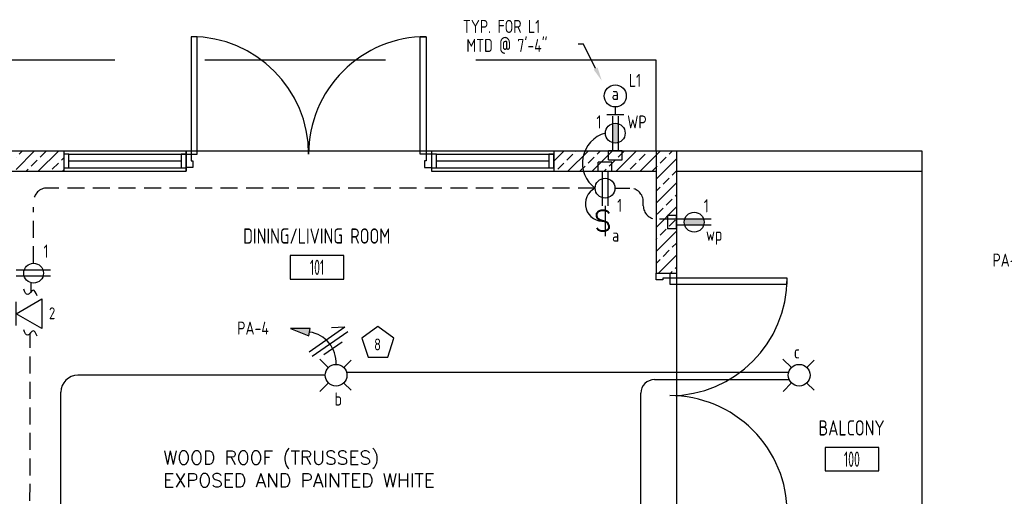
# Model space of a CAD drawing. Header units: inches. Extents: x 23373 to 33923, y 1540 to 5670.
# Tile 58 of 106: x 29309 to 29598, y 2606 to 2746. Entities that reach past the tile are written whole.
import ezdxf
from ezdxf import colors
from ezdxf.entities.mleader import LeaderData, LeaderLine
from ezdxf.enums import TextEntityAlignment as Align
from ezdxf.math import Vec2, Vec3

# ---------------------------------------------------------------- set-up
doc = ezdxf.new("R2010")
doc.units = ezdxf.units.IN
doc.header["$LTSCALE"] = 2
doc.header["$MEASUREMENT"] = 0
for name, pattern in [('DASHED', [0.75, 0.5, -0.25]), ('HIDDEN', [0.375, 0.25, -0.125]), ('HIDDEN2', [0.1875, 0.125, -0.0625])]:
    doc.linetypes.add(name, pattern=pattern)
doc.layers.get('0').update_dxf_attribs({"color": 8, "linetype": 'CONTINUOUS'})
for name, color, linetype in [('a-door', 8, 'CONTINUOUS'), ('eeLight-LINE', 5, 'CONTINUOUS'), ('eeLightDist', 200, 'CONTINUOUS'), ('eeLightSwitches', 200, 'CONTINUOUS'), ('eeRecepDist', 120, 'CONTINUOUS'), ('eeRecepLINE', 120, 'HIDDEN'), ('eeTelDist', 5, 'CONTINUOUS'), ('G-SYMB', 1, 'CONTINUOUS'), ('Hatch-ExisWalls', 123, 'CONTINUOUS'), ('LABELS', 2, 'CONTINUOUS'), ('RECEP-DIST', 120, 'HIDDEN2'), ('roof', 8, 'DASHED'), ('TEXT', 2, 'CONTINUOUS'), ('Walls', 1, 'CONTINUOUS')]:
    doc.layers.add(name, color=color, linetype=linetype)
doc.styles.add('100-48', font='archstyl.shx', dxfattribs={"width": 0.9, "height": 4.8})
doc.styles.add('MED', font='archstyl.shx', dxfattribs={"width": 0.8, "height": 0.125})
doc.styles.get("Standard").update_dxf_attribs({"font": 'simplex.shx'})
pattern_1 = [(45, (62.9446, -40.248), (-3.5355339, 3.5355339), []), (45, (66.48, -40.248), (-3.5355339, 3.5355339), [2.5, -1.25])]

# ---------------------------------------------------------------- blocks, each defined once
blk = doc.blocks.new('AINC-ROOMID')
at = {"layer": 'G-SYMB'}
blk.add_lwpolyline([(-0.2473, -0.3519), (0.2533, -0.3519), (0.2533, -0.1607), (-0.2473, -0.1607)], close=True, dxfattribs=at)
at = {"layer": 'G-SYMB', "color": 4, "linetype": 'Continuous', "style": 'MED', "oblique": -180, "text_generation_flag": 6}
for tag, p in [('%%UROOM-ID', (0, 0.2093)), ('%%USPAN', (0, 0))]:
    blk.add_attdef(tag, text='', height=0.125, rotation=180, dxfattribs=at).set_placement(p, align=Align.MIDDLE)
at = {"layer": 'G-SYMB', "color": 4, "linetype": 'Continuous', "style": 'MED', "text_generation_flag": 6, "width": 0.75}
blk.add_attdef('R-NUM', text='', height=0.125, rotation=180, dxfattribs=at).set_placement((0.003, -0.2563), align=Align.MIDDLE)
blk = doc.blocks.new('RECEP-gf')
at = {"layer": 'eeRecepDist'}
blk.add_hatch(color=256, dxfattribs=at).paths.add_polyline_path([(137.8165, 590.8342, 0.073698), (137.8191, 590.8518, 0.073698), (137.8165, 590.8693), (137.7006, 590.8693, 0.073698), (137.698, 590.8518, 0.073698), (137.7006, 590.8342)])
at = {"layer": 'eeRecepDist', "linetype": 'Continuous'}
for p, q in [((137.6553, 590.8693), (137.8662, 590.8693)), ((137.6553, 590.8342), (137.8662, 590.8342))]:
    blk.add_line(p, q, dxfattribs=at)
blk.add_circle((137.7585, 590.8518), 0.0606, dxfattribs=at)
blk = doc.blocks.new('SP-SW')
at = {"layer": 'eeLightSwitches', "linetype": 'ByBlock'}
blk.add_line((0, 0), (0, 0.1873), dxfattribs=at)
blk.add_text('S', height=0.1272, dxfattribs=at).set_placement((-0.0418, 0.0268))
blk = doc.blocks.new('Recep-1')
at = {"layer": 'eeRecepDist', "linetype": 'Continuous'}
for p, q in [((0, 0.0176), (0.2108, 0.0176)), ((0, -0.0176), (0.2108, -0.0176))]:
    blk.add_line(p, q, dxfattribs=at)
blk.add_circle((0.1032, 0), 0.0606, dxfattribs=at)
blk = doc.blocks.new('CEIL-LGT')
at = {"layer": 'eeLightDist', "linetype": 'ByBlock'}
for p, q in [((-0.0477, 0.0477), (-0.0991, 0.0991)), ((0.047, 0.047), (0.0916, 0.0916)), ((-0.047, -0.047), (-0.0987, -0.0987)), ((0.0477, -0.0477), (0.0918, -0.0918))]:
    blk.add_line(p, q, dxfattribs=at)
blk.add_circle((0, 0), 0.0667, dxfattribs=at)
blk = doc.blocks.new('TEL-OUT')
at = {"layer": 'eeTelDist', "linetype": 'ByBlock'}
for p, q in [((0, 0), (0.1574, 0.0909)), ((0.1574, 0.0909), (0.1574, -0.0909)), ((0.1574, -0.0909), (0, 0))]:
    blk.add_line(p, q, dxfattribs=at)
at = {"layer": 'eeTelDist'}
blk.add_line((0, -0.0725), (0, 0.0725), dxfattribs=at)
blk = doc.blocks.new('HR LIGHT')
at = {"layer": 'eeLightDist', "linetype": 'Continuous'}
blk.add_hatch(color=256, dxfattribs=at).paths.add_polyline_path([(-0.2131, -0.2833), (-0.1716, -0.1701), (-0.2169, -0.1628)])
for p, q in [((-0.2169, -0.1628), (-0.2131, -0.2833)), ((-0.1716, -0.1701), (-0.2169, -0.1628)), ((-0.2131, -0.2833), (-0.1716, -0.1701))]:
    blk.add_line(p, q, dxfattribs=at)
at = {"layer": 'eeLightDist', "linetype": 'ByBlock'}
blk.add_arc((-0.0063, -0.1893), 0.1894, 88.09486, 173.0878, dxfattribs=at)
blk = doc.blocks.new('Wires')
at = {"layer": 'eeLightDist'}
for p, q in [((0, 0.1333), (0, -0.1333)), ((0.0333, 0.1333), (0.0333, -0.1333)), ((0.0333, 0.1333), (0.0768, 0.0641)), ((-0.0333, 0.0681), (-0.0333, -0.0681))]:
    blk.add_line(p, q, dxfattribs=at)
blk = doc.blocks.new('CAJA 4X4 RECEPT')
at = {"layer": 'eeRecepDist', "color": 9}
for p, q in [((24134, 2831.23), (24130, 2831.23)), ((24130, 2828.61), (24130, 2831.23)), ((24134, 2828.61), (24134, 2831.23)), ((24130, 2828.61), (24134, 2828.61))]:
    blk.add_line(p, q, dxfattribs=at)
blk = doc.blocks.new('*U5')
for points in [[(0, 0), (1.5, 0), (1.5, 2), (2, 2), (2, 4), (0, 4)], [(72, 0), (70.5, 0), (70.5, 2), (70, 2), (70, 4), (72, 4)]]:
    blk.add_lwpolyline(points)
for points in [[(3.25, 0), (3.25, -34.5), (1.5, -34.5), (1.5, 0)], [(68.75, 0), (68.75, -34.5), (70.5, -34.5), (70.5, 0)]]:
    blk.add_lwpolyline(points, close=True)
for centre, start, end in [((1.5, 0), 270, 0), ((70.5, 0), 180, 270)]:
    blk.add_arc(centre, 34.5, start, end)
blk = doc.blocks.new('WALL-LGT')
at = {"layer": 'eeLightDist', "linetype": 'ByBlock'}
for p, q in [((-0.0525, 0), (0.0525, 0)), ((0, 0.0456), (0, 0))]:
    blk.add_line(p, q, dxfattribs=at)
blk.add_circle((0, 0.1131), 0.0675, dxfattribs=at)

msp = doc.modelspace()

# ---------------------------------------------------------------- hatches: boundary and pattern name
at = {"layer": 'Hatch-ExisWalls'}
h = msp.add_hatch(dxfattribs=at)
h.set_pattern_fill('ANSI33', color=8, scale=20)
h.set_pattern_definition(pattern_1)
h.paths.add_polyline_path([(29321.94453061, 2707.85917105), (29307.94453061, 2707.85917105), (29307.94453061, 2701.85917105), (29321.94453061, 2701.85917105)])
h.paths.add_polyline_path([(29495.94453061, 2707.85917105), (29465.94453061, 2707.85917105), (29465.94453061, 2701.85917193), (29495.94453061, 2701.85917105)])
h = msp.add_hatch(dxfattribs=at)
h.set_pattern_fill('ANSI33', color=4, scale=20)
h.set_pattern_definition(pattern_1)
h.paths.add_polyline_path([(29501.94453061, 2581.85917105), (29501.94453061, 2575.85917105)])
h.paths.add_polyline_path([(29573.94453061, 2707.85917105), (29573.94453061, 2701.85917105)])
h.paths.add_polyline_path([(29413.94453061, 2581.85917105), (29343.94453061, 2581.85917105), (29343.94453061, 2575.85917105), (29413.94453061, 2575.85917105)])
h = msp.add_hatch(dxfattribs=at)
h.set_pattern_fill('ANSI33', color=8, scale=20)
h.set_pattern_definition(pattern_1)
h.paths.add_polyline_path([(29501.94453061, 2599.85917105), (29495.94453193, 2599.85917105), (29495.94453193, 2575.85917105), (29501.94453061, 2575.85917105)])
h.paths.add_polyline_path([(29501.94453061, 2707.85917105), (29495.94453061, 2707.85917105), (29495.94453061, 2671.85917105), (29501.94453061, 2671.85917105)])

# ---------------------------------------------------------------- linework, layer by layer
at = {"color": 1}
for p, q in [((29357.94453061, 2707.85917105), (29429.94453061, 2707.85917105)), ((29573.94453061, 2701.85917105), (29573.94453061, 2581.85917105)), ((29501.94453061, 2671.85917105), (29501.94453061, 2635.85917105)), ((29501.94453061, 2635.85917105), (29501.94453061, 2599.85917105))]:
    msp.add_line(p, q, dxfattribs=at)
at = {"layer": 'a-door'}
for p, q in [((29321.94453061, 2707.8591706), (29357.94453061, 2707.8591706)), ((29323.44453061, 2706.8591706), (29357.94452861, 2706.8591706)), ((29429.94453061, 2707.8591706), (29465.94453061, 2707.8591706)), ((29431.44453061, 2706.8591706), (29465.94452861, 2706.8591706)), ((29323.44453061, 2704.8591706), (29356.44452861, 2704.8591706)), ((29431.44453061, 2704.8591706), (29464.44452861, 2704.8591706)), ((29321.94453061, 2701.8591706), (29357.94453061, 2701.85917193)), ((29323.44453061, 2702.8591706), (29357.94452861, 2702.8591706)), ((29429.94453061, 2701.8591706), (29465.94453061, 2701.85917193)), ((29431.44453061, 2702.8591706), (29465.94452861, 2702.8591706))]:
    msp.add_line(p, q, dxfattribs=at)
for points in [[(29321.94453061, 2702.8591706), (29323.44453061, 2702.8591706), (29323.44453061, 2706.8591706), (29321.94453061, 2706.8591706)], [(29356.44452861, 2702.8591706), (29357.94452861, 2702.8591706), (29357.94452861, 2706.8591706), (29356.44452861, 2706.8591706)], [(29429.94453061, 2702.8591706), (29431.44453061, 2702.8591706), (29431.44453061, 2706.8591706), (29429.94453061, 2706.8591706)], [(29464.44452861, 2702.8591706), (29465.94452861, 2702.8591706), (29465.94452861, 2706.8591706), (29464.44452861, 2706.8591706)]]:
    msp.add_lwpolyline(points, close=True, dxfattribs=at)
at = {"layer": 'eeLight-LINE', "ltscale": 10}
for p, q in [((29398.74453074, 2641.85917105), (29326.11283949, 2641.85917105)), ((29405.14453048, 2642.76212387), (29534.87456653, 2642.76212387)), ((29495.44866564, 2640.57001483), (29535.01455758, 2640.57001483)), ((29321.11283949, 2593.81038903), (29321.11283949, 2636.85917105)), ((29491.44866564, 2595.78032492), (29491.44866564, 2636.57001483))]:
    msp.add_line(p, q, dxfattribs=at)
for centre, radius in [((29326.11283949, 2636.85917105), 5), ((29495.44866564, 2636.57001483), 4)]:
    msp.add_arc(centre, radius, 90, 180, dxfattribs=at)
at = {"layer": 'eeLightSwitches', "ltscale": 2}
msp.add_line((29483.10119462, 2707.85917105), (29484.78786659, 2707.85917105), dxfattribs=at)
at = {"layer": 'eeRecepDist', "ltscale": 2}
for centre, radius, start, end in [((29483.40921106, 2704.22105294), 9.11761741, 105.0821159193, 233.8971185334), ((29480.28214224, 2692.26183491), 5.11205979, 116.0547450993, 277.4393483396)]:
    msp.add_arc(centre, radius, start, end, dxfattribs=at)
at = {"layer": 'eeRecepLINE', "ltscale": 10}
for p, q in [((29478.0369905, 2696.81858806), (29317.1101599, 2696.90484878)), ((29483.85227799, 2696.85382723), (29488.18578828, 2696.85018614)), ((29492.18242741, 2691.70250703), (29492.18242741, 2692.85018755)), ((29313.1101599, 2674.76692323), (29313.1101599, 2691.27992901)), ((29501.94453061, 2687.70250703), (29496.18242741, 2687.70250703)), ((29312.41660193, 2666.48586005), (29312.42149525, 2668.95142457)), ((29311.97397104, 2567.391843), (29312.14634884, 2654.24678791))]:
    msp.add_line(p, q, dxfattribs=at)
for centre, start, end in [((29317.1101599, 2692.90484878), 90, 180), ((29488.18242741, 2692.85018755), 0, 89.9518590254), ((29496.18242741, 2691.70250703), 180, 270)]:
    msp.add_arc(centre, 4, start, end, dxfattribs=at)
at = {"layer": 'eeRecepLINE', "linetype": 'Continuous'}
for points in [[(29314.1533922, 2665.24496281), (29312.9490057, 2666.87315859), (29311.39914707, 2665.56950736), (29310.19476058, 2667.19770314)], [(29314.1533922, 2653.30132524), (29312.9490057, 2654.92952101), (29311.39914707, 2653.62586979), (29310.19476058, 2655.25406556)]]:
    msp.add_spline(points, degree=3, dxfattribs=at)
at = {"layer": 'eeTelDist', "ltscale": 2}
msp.add_line((29501.94453061, 2686.01583506), (29501.94453061, 2687.70250703), dxfattribs=at)
at = {"layer": 'RECEP-DIST', "linetype": 'Continuous'}
msp.add_lwpolyline([(29414.23754794, 2656.14566085), (29409.53097527, 2652.72613565), (29411.32872606, 2647.19322765), (29417.14636981, 2647.19322765), (29418.9441206, 2652.72613565)], close=True, dxfattribs=at)
at = {"layer": 'roof', "ltscale": 53}
for p, q in [((29495.94453061, 2734.47104226), (29207.94453061, 2734.47104226)), ((29495.94453061, 2707.85917105), (29495.94453061, 2734.47104226))]:
    msp.add_line(p, q, dxfattribs=at)
at = {"layer": 'Walls'}
for p, q in [((29201.94453061, 2707.85917105), (29321.94453061, 2707.85917105)), ((29321.94453061, 2707.8591706), (29321.94453061, 2701.8591706)), ((29357.94453061, 2701.85917105), (29357.94453061, 2707.85917105)), ((29357.94453061, 2707.8591706), (29357.94453061, 2701.85917193)), ((29429.94453061, 2707.85917105), (29429.94453061, 2701.85917105)), ((29429.94453061, 2707.8591706), (29429.94453061, 2701.8591706)), ((29465.94453061, 2707.85917105), (29501.94453061, 2707.85917105)), ((29465.94453061, 2707.8591706), (29465.94453061, 2701.85917193)), ((29495.94453061, 2707.85917105), (29495.94453061, 2671.85917105)), ((29501.94453061, 2707.85917105), (29501.94453061, 2671.85917105)), ((29501.94453061, 2707.85917105), (29573.94453061, 2707.85917105)), ((29573.94453061, 2707.85917105), (29573.94453061, 2701.85917105)), ((29207.94453061, 2701.85917105), (29321.94453061, 2701.85917105)), ((29465.94453061, 2701.85917193), (29495.94453061, 2701.85917105)), ((29501.94453061, 2701.85917105), (29573.94453061, 2701.85917105)), ((29495.94453061, 2671.85917105), (29501.94453061, 2671.85917105))]:
    msp.add_line(p, q, dxfattribs=at)

# ---------------------------------------------------------------- block references
ref = msp.add_blockref('AINC-ROOMID', (29396.27064733, 2682.79673617), dxfattribs=dict(xscale=31.40809428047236, yscale=35.94597718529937, zscale=31.40809428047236))
ref.add_attrib('%%USPAN', 'DINING/LIVING ROOM', dxfattribs={"layer": 'G-SYMB', "color": 4, "linetype": 'Continuous', "height": 4.4932471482, "rotation": 180, "style": 'MED', "text_generation_flag": 6, "width": 0.873758}).set_placement((29396.27064733, 2682.79673617), align=Align.MIDDLE)
ref.add_attrib('R-NUM', '101', dxfattribs={"layer": 'G-SYMB', "color": 4, "linetype": 'Continuous', "height": 4.493247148, "rotation": 180, "style": 'MED', "text_generation_flag": 6, "width": 0.655319}).set_placement((29396.36411709, 2673.58379143), align=Align.MIDDLE)
ref = msp.add_blockref('AINC-ROOMID', (29553.3482265, 2626.38237453), dxfattribs=dict(xscale=31.40809428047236, yscale=35.94597718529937, zscale=31.40809428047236))
ref.add_attrib('%%USPAN', 'BALCONY', dxfattribs={"layer": 'G-SYMB', "color": 4, "linetype": 'Continuous', "height": 4.493247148, "rotation": 180, "style": 'MED', "text_generation_flag": 6, "width": 0.873758}).set_placement((29553.3482265, 2626.38237453), align=Align.MIDDLE)
ref.add_attrib('R-NUM', '100', dxfattribs={"layer": 'G-SYMB', "color": 4, "linetype": 'Continuous', "height": 4.493247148, "rotation": 180, "style": 'MED', "text_generation_flag": 6, "width": 0.655319}).set_placement((29553.44169626, 2617.16942979), align=Align.MIDDLE)
at = {"layer": 'a-door', "color": 2, "linetype": 'Continuous', "lineweight": -3}
for p, rotation in [((29429.88889949, 2706.88872885), 180), ((29499.94453061, 2599.85917105), 89.99999999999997)]:
    msp.add_blockref('*U5', p, dxfattribs=dict(at, rotation=rotation))
at = {"layer": 'eeLight-LINE'}
for p in [(5351.94598727, -123.375), (5348.94598727, -126.74999956)]:
    msp.add_blockref('CAJA 4X4 RECEPT', p, dxfattribs=at)
at = {"layer": 'eeLight-LINE', "rotation": 90}
msp.add_blockref('CAJA 4X4 RECEPT', (32330.55370165, -21445.13937229), dxfattribs=at)
at = {"layer": 'eeLight-LINE'}
for name, p, xscale, yscale, zscale, rotation in [('Wires', (29400.15940392, 2650.99687083), -48.00000000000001, 48, 48, 304.9112682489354), ('HR LIGHT', (29401.94453061, 2645.05917092), 48.00000000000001, 48.00000000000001, 48.00000000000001, 268.6959708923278)]:
    msp.add_blockref(name, p, dxfattribs=dict(at, xscale=xscale, yscale=yscale, zscale=zscale, rotation=rotation))
at = {"layer": 'eeLightDist', "xscale": 48, "yscale": 48, "zscale": 48}
for name, p in [('WALL-LGT', (29483.94453061, 2718.55006394)), ('CEIL-LGT', (29401.94453061, 2641.85917105)), ('CEIL-LGT', (29537.94453061, 2641.85917105))]:
    msp.add_blockref(name, p, dxfattribs=at)
at = {"layer": 'eeLightSwitches', "xscale": 48, "yscale": 48, "zscale": 48, "rotation": 180}
msp.add_blockref('SP-SW', (29480.94403438, 2691.68867097), dxfattribs=at)
at = {"layer": 'eeRecepDist', "xscale": 48, "yscale": 48, "zscale": 48}
for name, p, rotation in [('RECEP-gf', (1123.05912895, 9325.43499185), 270), ('Recep-1', (29480.94499716, 2701.80870276), 269.9945491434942), ('RECEP-gf', (36119.52035142, 31047.7445727), 180), ('Recep-1', (29318.06448216, 2671.85869969), 179.9945491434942)]:
    msp.add_blockref(name, p, dxfattribs=dict(at, rotation=rotation))
at = {"layer": 'eeTelDist', "xscale": 48, "yscale": 48, "zscale": 48}
msp.add_blockref('TEL-OUT', (29307.94453061, 2659.93912452), dxfattribs=at)

# ---------------------------------------------------------------- texts
at = {"layer": 'eeLight-LINE', "color": 4, "style": '100-48', "width": 0.9}
for s, p in [('TYP. FOR L1', (29439.21433582, 2742.48800493)), ('MTD @ 7\'-4"', (29440.22272604, 2736.90453723)), ('L1', (29487.93007045, 2726.63783158)), ('a', (29482.89862538, 2722.75375432)), ('a', (29483.00975059, 2681.12253699)), ('PA-4', (29372.91402999, 2653.80466283)), ('c', (29536.39468006, 2646.77509164)), ('b', (29401.48714407, 2632.94677275))]:
    msp.add_text(s, height=3.84, dxfattribs=at).set_placement(p)
at = {"layer": 'eeRecepDist', "style": '100-48', "width": 0.9}
for s, p in [('1', (29478.40694786, 2714.42724111)), ('WP', (29487.45883167, 2714.39599556)), ('1', (29484.50524034, 2689.8859193)), ('1', (29509.92492761, 2689.74244052)), ('wp', (29510.58708666, 2681.40789195)), ('1', (29316.01611095, 2676.40697567)), ('PA-14/16', (29594.72498767, 2673.79527336))]:
    msp.add_text(s, height=3.84, dxfattribs=at).set_placement(p)
at = {"layer": 'eeTelDist', "color": 4, "style": '100-48', "width": 0.9}
msp.add_text('2', height=3.48769622, dxfattribs=at).set_placement((29317.63409407, 2658.3360619))
at = {"layer": 'LABELS', "style": '100-48', "width": 0.9}
msp.add_text('8', height=3.48769622, dxfattribs=at).set_placement((29413.11513987, 2649.16191595))
at = {"layer": 'TEXT', "color": 2, "insert": (29351.2089039, 2619.6321252), "char_height": 4.0006921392, "width": 137.254255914, "attachment_point": 1}
msp.add_mtext('{\\Fromans|c0;WOOD ROOF (TRUSSES)\\PEXPOSED AND PAINTED WHITE }', dxfattribs=at)

# ---------------------------------------------------------------- leaders
at = {"layer": 'eeLight-LINE', "color": 1, "ltscale": 2}
ml = msp.add_multileader_mtext('Standard', dxfattribs=at)
ml.set_content('', color=1)
ml.set_leader_properties()
ml.build(insert=Vec2(0, 0))
ml.multileader.update_dxf_attribs({"text_right_attachment_type": 6, "dogleg_length": 0.36})
ctx = ml.context
ctx.base_point, ctx.char_height, ctx.landing_gap_size, ctx.plane_origin = Vec3(29472.91956106, 2739.23956631), 0.18, 0.09, Vec3(29479.97385303, 2728.45328837)
ctx.right_attachment, ctx.text_align_type = 6, 2
notes = []
notes.append((ctx, [(0, (1, 1, 0), (29474.5999998, 2739.14956631), (-1, 0), 1.50043874, [(0, [(29479.97385303, 2728.45328837)], 0, [])])]))
ctx.mtext.insert, ctx.mtext.alignment, ctx.mtext.flow_direction = Vec3(29473.00956106, 2739.32956631), 3, 5
for ctx, leaders in notes:
    for number, flags, end, landing, length, lines in leaders:
        leader = LeaderData()
        leader.index, (leader.has_last_leader_line, leader.has_dogleg_vector, leader.attachment_direction) = number, flags
        leader.last_leader_point, leader.dogleg_vector, leader.dogleg_length = Vec3(end), Vec3(landing), length
        for number, points, colour, breaks in lines:
            line = LeaderLine()
            line.index, line.vertices, line.color, line.breaks = number, Vec3.list(points), colors.encode_raw_color(colour), breaks
            leader.lines.append(line)
        ctx.leaders.append(leader)

doc.saveas('drawing.dxf')
